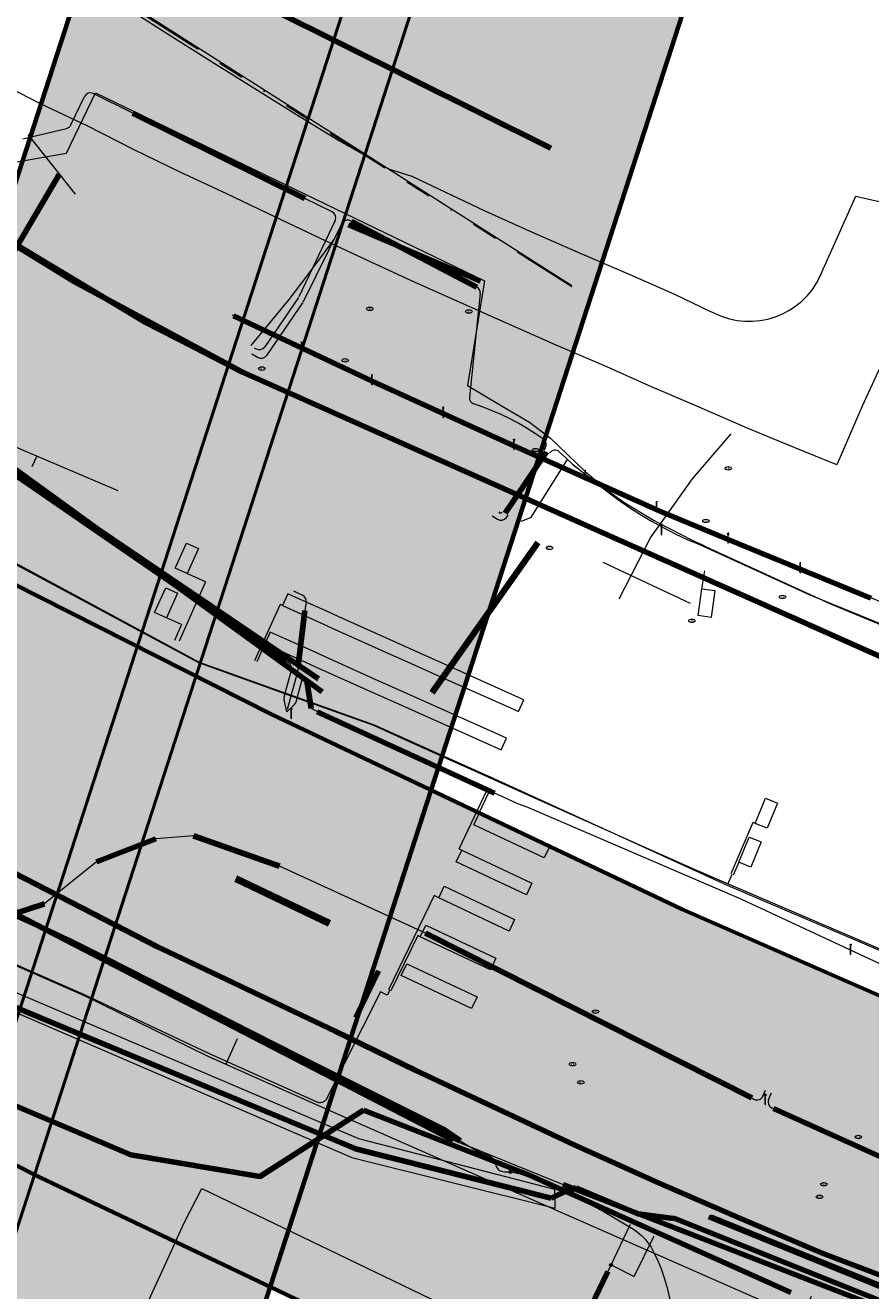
# Model space of a CAD drawing. Header units: metres. Extents: x 90551 to 91648, y 464474 to 467021.
# Tile 14 of 256: x 90900 to 90966, y 464601 to 464699. Entities that reach past the tile are written whole.
import ezdxf
from ezdxf.enums import TextEntityAlignment as Align
from ezdxf.lldxf.tags import DXFTag

# ---------------------------------------------------------------- set-up
doc = ezdxf.new("R2010")
doc.units = ezdxf.units.M
doc.linetypes.add('RI-OVERIG-SO', pattern=[17, 5, -2, 2, -2, 0, -2, 2, -2])
for name, color, linetype, lineweight in [('B-OI-IE-MEUBILAIR_GEMEENTE LEIDEN CLUSTER BEHEER AFD WT-S', 7, 'Continuous', 18), ('B-OI-KL-DATA_HULPSTUK_KPN BV-S', 90, 'Continuous', 18), ('B-OI-KL-DATA_KABELBED_KPN BV-G', 90, 'Continuous', 100), ('B-OI-KL-DATA_KABELBED_T MOBILE NETHERLANDS BV-G', 90, 'Continuous', 100), ('B-OI-KL-ET_LS_230 V_COMOL 5 VOF-G', 190, 'KL-LS-SO', 18), ('B-OI-KL-ET_LS_230 V_PROVINCIE ZUID HOLLAND TSO-G', 190, 'KL-LS-SO', 18), ('B-OI-KL-ET_LS_230 V_UNIVERSITEIT LEIDEN-G', 190, 'KL-LS-SO', 18), ('B-OI-KL-ET_LS_400 V_LIANDER NV PAC 2AI68G2-G', 190, 'KL-LS-SO', 18), ('B-OI-KL-ET_LS_500 V_RIJKSWATERSTAAT WEST NEDERLAND ZUID-G', 190, 'KL-LS-SO', 18), ('B-OI-KL-ET_LS_GEMEENTE LEIDEN CLUSTER BEHEER AFD WT-S', 190, 'Continuous', 18), ('B-OI-KL-ET_LS_HULPSTUK_LIANDER NV PAC 2AI68G2-S', 190, 'Continuous', 18), ('B-OI-KL-ET_LS_LIANDER NV PAC 2AI68G2-G', 190, 'KL-LS-SO', 18), ('B-OI-KL-ET_MS_10 KV_LIANDER NV PAC 2AI68G2-G', 130, 'KL-MS-SO', 18), ('B-OI-KL-OVERIG_RIJKSWATERSTAAT WEST NEDERLAND ZUID-G', 8, 'Continuous', 18), ('B-OI-KL-WATER_800_DUNEA NV-G', 170, 'KL-WATER-SO', 18), ('B-OI-OG-INFO_KPN BV-G', 7, 'Continuous', 18), ('B-OI-OG-INFO_LIANDER NV PAC 2AI68G2-G', 7, 'Continuous', 18), ('B-OI-OG-INFO_T MOBILE NETHERLANDS BV-G', 7, 'Continuous', 18), ('B-OI-RI-VRIJVERVAL_1000_GEMEENTE LEIDEN CLUSTER BEHEER AFD WT-G', 210, 'RI-OVERIG-SO', 18), ('B-OI-RI-VRIJVERVAL_800_GEMEENTE LEIDEN CLUSTER BEHEER AFD WT-G', 210, 'RI-OVERIG-SO', 18), ('B-OI-RI-VRIJVERVAL_OVERIG_UNIVERSITEIT LEIDEN-G', 210, 'RI-OVERIG-SO', 18), ('B-OI-WH-WATERLOOP-G', 150, 'Continuous', 18), ('N-OI-KL-BUISLEIDING GEVAARLIJKE INHOUD_STAAL_508_33 BAR_NV NEDERLANDSE GASUNIE WEST-G', 20, 'Continuous', 50)]:
    doc.layers.add(name, color=color, linetype=linetype, lineweight=lineweight)
for name, color, linetype, lineweight, transparency in [('B-OI-KL-DATA_MANTELBUIS_POLYETHYLEEN PE_110_KPN BV-G', 90, 'Continuous', 100, 0.5), ('B-OI-KL-DATA_MANTELBUIS_POLYVINYLCHLORIDE PVC_200_KPN BV-G', 90, 'Continuous', 100, 0.5), ('B-OI-KL-DATA_MANTELBUIS_T MOBILE NETHERLANDS BV-G', 90, 'Continuous', 100, 0.5), ('B-OI-KL-ET_LS_MANTELBUIS_100_LIANDER NV PAC 2AI68G2-G', 190, 'Continuous', 100, 0.5), ('B-OI-KL-ET_LS_MANTELBUIS_HIGH DENSITY POLYETHYLENE HDPE_160_PROVINCIE ZUID HOLLAND TSO-G', 190, 'Continuous', 100, 0.5), ('B-OI-KL-ET_LS_MANTELBUIS_LIANDER NV PAC 2AI68G2-G', 190, 'Continuous', 100, 0.5), ('B-OI-KL-ET_LS_MANTELBUIS_POLYETHEEN_110_LIANDER NV PAC 2AI68G2-G', 190, 'Continuous', 100, 0.5), ('B-OI-KL-ET_LS_MANTELBUIS_POLYETHEEN_160_LIANDER NV PAC 2AI68G2-G', 190, 'Continuous', 100, 0.5), ('B-OI-KL-ET_LS_MANTELBUIS_POLYVINYLCHLORIDE PVC_110_LIANDER NV PAC 2AI68G2-G', 190, 'Continuous', 100, 0.5), ('B-OI-KL-ET_LS_MANTELBUIS_POLYVINYLCHLORIDE PVC_160_LIANDER NV PAC 2AI68G2-G', 190, 'Continuous', 100, 0.5), ('B-OI-KL-ET_LS_MANTELBUIS_POLYVINYLCHLORIDE PVC_50_PROVINCIE ZUID HOLLAND TSO-G', 190, 'Continuous', 100, 0.5), ('B-OI-KL-ET_MS_MANTELBUIS_OVERIG_160_LIANDER NV PAC 2AI68G2-G', 130, 'Continuous', 100, 0.5), ('B-OI-KL-ET_MS_MANTELBUIS_POLYETHEEN_160_LIANDER NV PAC 2AI68G2-G', 130, 'Continuous', 100, 0.5), ('B-OI-KL-OVERIG_MANTELBUIS_OVERIG_COMOL 5 VOF-G', 8, 'Continuous', 100, 0.5), ('B-OI-KL-WATER_MANTELBUIS_1220_DUNEA NV-G', 170, 'Continuous', 100, 0.5)]:
    doc.layers.add(name, color=color, linetype=linetype, lineweight=lineweight, transparency=transparency)
for name, color, linetype, lineweight, true_color, transparency in [('B-OI-OG-INFO_EIS VOORZORGSMAATREGEL_DUNEA NV-GV', 7, 'Continuous', 70, 0xfa194b, 0.8), ('B-OI-OG-INFO_EIS VOORZORGSMAATREGEL_DUNEA NV-V', 7, 'Continuous', 18, 0xfa194b, 0.8), ('B-OI-OG-INFO_EIS VOORZORGSMAATREGEL_NV NEDERLANDSE GASUNIE WEST-GV', 7, 'Continuous', 70, 0xfa194b, 0.8), ('B-OI-OG-INFO_EIS VOORZORGSMAATREGEL_NV NEDERLANDSE GASUNIE WEST-V', 7, 'Continuous', 18, 0xfa194b, 0.8)]:
    doc.layers.add(name, color=color, linetype=linetype, lineweight=lineweight, true_color=true_color, transparency=transparency)
doc.styles.add('NLCS-ISO', font='NLCS-ISO.TTF')
tags = doc.linetypes.add('KL-LS-SO', pattern='A,4,-1,[103,NLCS.SHX,S=0.75,R=0,X=0,Y=0],-1,4,-1,["L",Standard,S=1,R=0,X=0,Y=-0.5],-2', length=13).pattern_tags.tags
tags[18] = DXFTag(74, 10)
tags = doc.linetypes.add('KL-MS-SO', pattern='A,4,-1,[103,NLCS.SHX,S=0.75,R=0,X=0,Y=0],-1,4,-1,["M",Standard,S=1,R=0,X=0,Y=-0.5],-2', length=13).pattern_tags.tags
tags[18] = DXFTag(74, 10)
doc.linetypes.add('KL-WATER-SO', pattern='A,7,-0.5,[168,NLCS.SHX,S=0.75,R=0,X=0.75,Y=0],-2', length=9.5)

# ---------------------------------------------------------------- blocks, each defined once
blk = doc.blocks.new('SKL-WTB_HULP_OVERIG-SO')
at = {"color": 0, "linetype": 'ByBlock', "lineweight": 18}
for points in [[(-0.14, 0.14), (0.14, -0.14)], [(0.14, 0.14), (-0.14, -0.14)]]:
    blk.add_lwpolyline(points, dxfattribs=at)
at = {"color": 0, "linetype": 'ByBlock', "lineweight": 18, "style": 'NLCS-ISO', "flags": 1}
for tag, p in [('TYPE', (1.5, 0)), ('OMSCHRIJVING', (1.5, -3)), ('LABEL', (1.5, -1.5))]:
    blk.add_attdef(tag, p, '', height=1, dxfattribs=at)
blk = doc.blocks.new('SKL-WTB_HULP_MOF-SO')
at = {"linetype": 'ByBlock', "lineweight": 18}
h = blk.add_hatch(color=0, dxfattribs=at)
h.dxf.hatch_style = 1
h.paths.add_polyline_path([(-0.5625, 0, 1), (0.5625, 0, 1)])
at = {"color": 0, "linetype": 'ByBlock', "lineweight": 18}
blk.add_circle((0, 0), 0.5625, dxfattribs=at)
at = {"color": 0, "linetype": 'ByBlock', "lineweight": 18, "style": 'NLCS-ISO', "flags": 1}
for tag, p in [('TYPE', (1.5, 0)), ('OMSCHRIJVING', (1.5, -3)), ('LABEL', (1.5, -1.5))]:
    blk.add_attdef(tag, p, '', height=1, dxfattribs=at)
blk = doc.blocks.new('SIE-MEUBILAIR_PUT_KOLK-SO')
blk.add_ellipse((0, 0), major_axis=(1.25, 0), ratio=0.54)
at = {"style": 'NLCS-ISO'}
blk.add_text('klk', height=0.75, dxfattribs=at).set_placement((0.03, 0), align=Align.MIDDLE_CENTER)
blk = doc.blocks.new('SKL-ET_LS_MAST-SO')
for p, q in [((-0.05, 2.07), (0.05, 2.07)), ((-0.05, -2), (0.05, -2))]:
    blk.add_line(p, q)
for points in [[(-0.18, 1.76), (-0.22, 1.76), (-0.22, 1.84), (-0.18, 1.84), (-0.18, 1.79)], [(-0.18, 1.49), (-0.22, 1.49), (-0.22, 1.57), (-0.18, 1.57), (-0.18, 1.52)], [(-0.18, 1.79), (-0.05, 1.79)], [(-0.18, 1.76), (-0.05, 1.76)], [(-0.18, 1.52), (-0.05, 1.52)], [(-0.18, 1.49), (-0.05, 1.49)], [(-0.05, -2), (-0.05, 2.07)], [(0.05, -2), (0.05, 2.07)], [(0.18, 1.92), (0.05, 1.92)], [(0.18, 1.89), (0.05, 1.89)], [(0.18, 1.66), (0.05, 1.66)], [(0.18, 1.63), (0.05, 1.63)], [(0.18, 1.39), (0.05, 1.39)], [(0.18, 1.36), (0.05, 1.36)], [(0.18, 1.89), (0.22, 1.89), (0.22, 1.97), (0.18, 1.97), (0.18, 1.92)], [(0.18, 1.63), (0.22, 1.63), (0.22, 1.71), (0.18, 1.71), (0.18, 1.66)], [(0.18, 1.36), (0.22, 1.36), (0.22, 1.44), (0.18, 1.44), (0.18, 1.39)]]:
    blk.add_lwpolyline(points)

msp = doc.modelspace()

# ---------------------------------------------------------------- hatches: boundary and pattern name
at = {"layer": 'B-OI-OG-INFO_EIS VOORZORGSMAATREGEL_DUNEA NV-V'}
msp.add_hatch(color=256, dxfattribs=at).paths.add_polyline_path([(91136.279, 464567.447), (91136.024, 464566.358), (91120.763, 464530.081), (91073.448, 464541.792), (91071.977, 464542.216), (91026.32, 464557.307), (91025.227, 464557.704), (90974.139, 464577.953), (90954.818, 464585.185), (90953.823, 464585.588), (90934.666, 464593.957), (90934.083, 464594.223), (90901.863, 464609.544), (90901.424, 464609.76), (90871.948, 464624.67), (90871.215, 464625.06), (90841.084, 464641.908), (90840.22, 464642.42), (90795.066, 464670.736), (90793.679, 464670.812), (90792.628, 464670.936), (90789.603, 464671.536), (90787.215, 464672.368), (90784.952, 464673.496), (90783.091, 464674.576), (90783.08, 464674.582), (90782.006, 464675.206), (90780.244, 464676.357), (90778.301, 464677.976), (90776.579, 464679.827), (90775.103, 464681.88), (90773.899, 464684.104), (90772.984, 464686.461), (90772.375, 464688.915), (90772.079, 464691.426), (90772.103, 464693.955), (90772.447, 464696.46), (90773.103, 464698.902), (90774.062, 464701.241), (90775.308, 464703.441), (90776.823, 464705.466), (90778.58, 464707.284), (90780.553, 464708.865), (90782.71, 464710.185), (90785.016, 464711.223), (90787.435, 464711.96), (90789.927, 464712.388), (90792.453, 464712.496), (90794.973, 464712.286), (90797.446, 464711.759), (90799.016, 464711.21), (90800.696, 464711.186), (90803.2, 464710.832), (90804.473, 464710.568), (90806.467, 464710.048), (90808.825, 464709.132), (90811.047, 464707.927), (90861.033, 464676.583), (90890.382, 464660.172), (90919.271, 464645.558), (90950.972, 464630.484), (90969.345, 464622.457), (90988.363, 464615.338), (90988.722, 464615.2), (91039.426, 464595.104), (91083.8, 464580.437)])
at = {"layer": 'B-OI-OG-INFO_EIS VOORZORGSMAATREGEL_NV NEDERLANDSE GASUNIE WEST-V'}
msp.add_hatch(color=256, dxfattribs=at).paths.add_polyline_path([(90907.43, 464564.989), (90866.476, 464584.603), (90944.822, 464826.568), (90948.633, 464833.369), (90954.755, 464838.197), (90962.258, 464840.316), (90970.001, 464839.406), (90988.077, 464833.554), (90998.084, 464826.298), (91001.916, 464814.547), (90997.733, 464798.452), (90993.927, 464791.639), (90987.804, 464786.802), (90981.257, 464784.948), (90977.436, 464773.154), (90972.271, 464765.27)])

# ---------------------------------------------------------------- linework, layer by layer
at = {"layer": 'B-OI-KL-DATA_KABELBED_KPN BV-G', "flags": 128}
for points in [[(90851.93, 464653.67), (90867.49, 464639.296), (90878.972, 464632.067), (90895.63, 464624.538), (90902.627, 464621.628), (90923.336, 464613), (90925.779, 464611.983), (90940.887, 464608.172)], [(90940.886, 464608.172), (90925.892, 464611.947), (90923.339, 464613.006), (90896.689, 464624.059), (90879.097, 464632.006), (90867.647, 464639.16), (90859.537, 464646.647), (90859.491, 464646.69), (90851.93, 464653.67)], [(90893.877, 464617.688), (90908.43, 464611.521), (90918.411, 464609.84), (90923.339, 464613.006), (90926.394, 464614.969)], [(90918.415, 464609.835), (90923.336, 464613), (90926.399, 464614.971)], [(90926.394, 464614.969), (90939.209, 464609.936), (90942.027, 464608.671), (90958.095, 464601.463)], [(90942.816, 464608.963), (90942.027, 464608.671), (90941.709, 464608.554), (90940.886, 464608.172)], [(90950.125, 464606.621), (90947.588, 464606.943), (90942.816, 464608.963)], [(90976.202, 464596.35), (90971.304, 464598.252), (90950.433, 464606.582), (90950.125, 464606.621)], [(90958.092, 464601.467), (90959.392, 464600.884)]]:
    msp.add_lwpolyline(points, dxfattribs=at)
at = {"layer": 'B-OI-KL-DATA_KABELBED_T MOBILE NETHERLANDS BV-G', "flags": 128}
msp.add_lwpolyline([(91140.845, 464586.996), (91140, 464587.1), (91131.4, 464588.5), (91102.6, 464596.3), (91066.8, 464607.5), (91032.4, 464621.7), (91002.8, 464633.7), (90917, 464672), (90904, 464679), (90894.1, 464685.1), (90881, 464694.5), (90875.8, 464698.8), (90862.381, 464710.849)], dxfattribs=at)
at = {"layer": 'B-OI-KL-DATA_MANTELBUIS_POLYETHYLEEN PE_110_KPN BV-G', "flags": 128}
msp.add_lwpolyline([(90851.93, 464653.67), (90867.49, 464639.296), (90878.972, 464632.067), (90895.63, 464624.538), (90902.627, 464621.628), (90923.336, 464613), (90925.779, 464611.983), (90940.887, 464608.172)], dxfattribs=at)
at = {"layer": 'B-OI-KL-DATA_MANTELBUIS_POLYVINYLCHLORIDE PVC_200_KPN BV-G', "flags": 128}
msp.add_lwpolyline([(90918.415, 464609.835), (90923.336, 464613), (90926.399, 464614.971)], dxfattribs=at)
at = {"layer": 'B-OI-KL-DATA_MANTELBUIS_T MOBILE NETHERLANDS BV-G', "flags": 128}
msp.add_lwpolyline([(91140.843, 464586.986), (91139.982, 464587.098), (91135.697, 464587.856), (91131.434, 464588.611), (91127.816, 464589.462), (91124.225, 464590.307), (91113.389, 464593.329), (91102.573, 464596.346), (91084.74, 464601.91), (91066.922, 464607.47), (91034.864, 464620.604), (91002.846, 464633.724), (90959.924, 464652.873), (90917.019, 464672.015), (90913.273, 464673.938), (90909.552, 464675.851), (90901.831, 464680.476), (90894.145, 464685.082), (90890.732, 464687.455), (90887.342, 464689.812), (90881.578, 464694.298), (90875.846, 464698.761), (90869.105, 464704.812), (90862.381, 464710.849)], dxfattribs=at)
at = {"layer": 'B-OI-KL-ET_LS_230 V_COMOL 5 VOF-G', "flags": 128}
for points in [[(90973.281, 464625.398), (90972.958, 464624.555), (90953.324, 464632.955), (90952.447, 464633.347), (90951.967, 464633.561), (90947.519, 464635.542), (90943.079, 464637.526), (90939.681, 464639.049), (90938.644, 464639.514), (90934.214, 464641.507), (90933.433, 464641.859), (90931.46, 464642.749), (90929.669, 464643.558), (90927.2, 464644.674), (90920.317, 464647.127), (90913.686, 464649.519), (90900.737, 464656.469), (90890.611, 464661.848), (90883.334, 464665.954), (90860.749, 464678.697), (90853.939, 464682.849), (90819.396, 464702.993), (90797.847, 464714.137), (90771.549, 464733.208), (90758.003, 464743.046)], [(90758.028, 464743.083), (90769.443, 464734.861), (90797.768, 464714.203), (90819.442, 464703.045), (90828.065, 464698.077), (90845.43, 464687.917), (90853.939, 464682.849), (90860.801, 464678.762), (90887.847, 464663.522), (90913.716, 464649.581), (90920.34, 464647.211), (90927.231, 464644.746), (90936.478, 464640.575), (90954.479, 464632.354), (90956.656, 464631.41), (90971.073, 464625.261)], [(90907.454, 464662.801), (90898.758, 464666.53)], [(90900.823, 464664.688), (90901.178, 464665.465)], [(90912.74, 464658.756), (90913.651, 464658.344), (90912.785, 464656.424), (90911.873, 464656.835), (90912.74, 464658.756)], [(90952.529, 464655.253), (90952.751, 464656.64)], [(90914.191, 464655.788), (90912.173, 464651.206)], [(90914.191, 464655.788), (90912.706, 464656.459)], [(90911.137, 464655.309), (90912.048, 464654.898), (90911.187, 464652.99), (90910.276, 464653.402), (90911.137, 464655.309)], [(90938.385, 464645.755), (90938.793, 464646.668), (90937.869, 464647.08), (90933.392, 464649.083), (90929.967, 464650.619), (90928.922, 464651.088), (90924.454, 464653.098), (90923.668, 464653.452), (90921.698, 464654.341), (90920.55, 464654.86), (90920.138, 464653.948), (90921.287, 464653.43), (90923.257, 464652.541), (90924.044, 464652.186), (90928.512, 464650.176), (90929.558, 464649.706), (90932.984, 464648.17), (90937.461, 464646.167), (90938.385, 464645.755)], [(90952.529, 464655.253), (90953.52, 464655.118), (90953.238, 464653.038), (90952.247, 464653.172), (90952.529, 464655.253)], [(90920.138, 464653.948), (90919.956, 464654.031), (90917.976, 464649.68)], [(90912.357, 464652.497), (90911.187, 464652.99)], [(90912.357, 464652.497), (90911.805, 464651.259)], [(90937.041, 464642.8), (90937.448, 464643.713), (90936.422, 464644.17), (90931.98, 464646.155), (90928.581, 464647.679), (90927.545, 464648.144), (90923.112, 464650.138), (90922.333, 464650.49), (90920.361, 464651.379), (90919.204, 464651.902), (90918.792, 464650.99), (90919.95, 464650.467), (90921.922, 464649.578), (90922.702, 464649.226), (90927.135, 464647.232), (90928.172, 464646.766), (90931.572, 464645.243), (90936.014, 464643.257), (90937.041, 464642.8)], [(90918.788, 464650.992), (90918.163, 464649.609)], [(90933.797, 464635.15), (90935.911, 464639.621)], [(90935.343, 464637.931), (90936.107, 464639.548)], [(90957.449, 464639.057), (90958.374, 464638.676), (90957.57, 464636.739), (90956.645, 464637.119), (90957.449, 464639.057)], [(90935.361, 464637.923), (90940.786, 464635.359), (90940.359, 464634.455), (90934.934, 464637.019), (90935.361, 464637.923)], [(90956.645, 464637.119), (90956.461, 464637.197), (90954.764, 464633.21)], [(90956.186, 464636.063), (90957.111, 464635.682), (90956.306, 464633.745), (90955.381, 464634.125), (90956.186, 464636.063)], [(90933.987, 464635.061), (90939.411, 464632.497), (90938.984, 464631.593), (90933.559, 464634.157), (90933.987, 464635.061)], [(90933.797, 464635.15), (90933.987, 464635.061)], [(90955.381, 464634.125), (90954.947, 464633.129)], [(90954.856, 464633.17), (90954.529, 464632.44)], [(90932.644, 464632.267), (90938.069, 464629.703), (90937.641, 464628.799), (90932.217, 464631.363), (90932.644, 464632.267)], [(90931.857, 464631.537), (90928.341, 464624.271)], [(90932.218, 464631.366), (90931.857, 464631.537)], [(90922.817, 464615.575), (90914.451, 464619.341), (90904.869, 464623.871), (90896.456, 464627.56), (90894.406, 464628.775), (90892.201, 464629.764), (90887.33, 464619.191), (90880.817, 464606.858), (90871.813, 464588.139), (90869.358, 464583.518), (90869.232, 464583.283)], [(90892.243, 464629.684), (90894.341, 464628.674), (90896.41, 464627.498), (90904.83, 464623.81), (90914.331, 464619.173), (90923.21, 464615.195), (90960.247, 464598.89), (90960.996, 464600.595)], [(90931.204, 464629.269), (90936.628, 464626.705), (90936.201, 464625.801), (90930.777, 464628.365), (90931.204, 464629.269)], [(90930.588, 464628.456), (90928.521, 464624.183)], [(90930.777, 464628.365), (90930.588, 464628.456)], [(90929.747, 464626.279), (90935.172, 464623.715), (90934.745, 464622.811), (90929.32, 464625.375), (90929.747, 464626.279)], [(90928.426, 464624.229), (90928.237, 464623.845), (90927.726, 464624.094), (90923.524, 464615.78)], [(90916.647, 464620.463), (90915.778, 464618.524)], [(90923.524, 464615.78), (90923.487, 464615.737), (90923.447, 464615.698), (90923.404, 464615.662), (90923.357, 464615.631), (90923.308, 464615.604), (90923.257, 464615.581), (90923.203, 464615.563), (90923.149, 464615.55), (90923.093, 464615.542), (90923.037, 464615.538), (90922.981, 464615.54), (90922.925, 464615.547), (90922.87, 464615.559), (90922.817, 464615.575)]]:
    msp.add_lwpolyline(points, dxfattribs=at)
at = {"layer": 'B-OI-KL-ET_LS_230 V_PROVINCIE ZUID HOLLAND TSO-G', "flags": 128}
msp.add_lwpolyline([(91064.27, 464614.637), (91062.927, 464615.917), (91049.033, 464621.41), (91038.145, 464625.735), (91027.013, 464630.204), (91016.111, 464634.494), (91004.914, 464638.914), (90993.692, 464643.367), (90982.486, 464647.8), (90971.238, 464652.227), (90954.554, 464659.061), (90949.282, 464661.252), (90937.951, 464666.303), (90927.061, 464671.281), (90916.281, 464676.385)], dxfattribs=at)
at = {"layer": 'B-OI-KL-ET_LS_230 V_UNIVERSITEIT LEIDEN-G', "flags": 128}
for points in [[(90890.109, 464682.902), (90892.363, 464686.969), (90903.474, 464688.907), (90905.719, 464693.551), (90935.756, 464679.029), (90934.436, 464670.947), (90937.109, 464669.356), (90939.209, 464668.106), (90940.833, 464666.877), (90943.537, 464664.279), (90945.433, 464662.705), (90946.572, 464661.88), (90948.842, 464660.517), (90949.142, 464660.353), (90950.93, 464659.44), (90951.727, 464659.033), (90952.568, 464658.628), (90952.875, 464658.481), (90962.46, 464654.088), (90969.767, 464651.044), (90974.135, 464649.403), (90975.423, 464648.963), (90973.527, 464643.498), (90971.935, 464644.057)], [(90900.48, 464690.34), (90904.14, 464685.72)], [(90917.718, 464674.046), (90920.666, 464677.589), (90922.126, 464679.534), (90924.148, 464682.228), (90925.094, 464684.184)], [(90954.767, 464667.227), (90951.786, 464663.749), (90949.302, 464660.271)], [(90942.124, 464665.221), (90939.304, 464660.736), (90938.545, 464660.431)], [(90949.302, 464660.271), (90948.583, 464659.265), (90946.109, 464654.432)], [(90951.642, 464654.098), (90944.918, 464657.284)]]:
    msp.add_lwpolyline(points, dxfattribs=at)
at = {"layer": 'B-OI-KL-ET_LS_400 V_LIANDER NV PAC 2AI68G2-G', "flags": 128}
for points in [[(90903.803, 464691.08), (90904.863, 464693.267)], [(90905.535, 464693.497), (90905.346, 464693.548), (90905.151, 464693.522), (90904.982, 464693.423), (90904.863, 464693.267)], [(90908.603, 464691.978), (90905.535, 464693.497)], [(90900.099, 464690.013), (90903.468, 464690.812)], [(90903.468, 464690.812), (90903.572, 464690.849), (90903.666, 464690.908), (90903.744, 464690.986), (90903.803, 464691.08)], [(90923.983, 464684.366), (90921.877, 464685.409)], [(90924.213, 464683.704), (90924.261, 464683.891), (90924.234, 464684.082), (90924.136, 464684.249), (90923.983, 464684.366)], [(90924.213, 464683.704), (90921.419, 464677.81)], [(90921.737, 464677.387), (90924.72, 464683.442)], [(90925.488, 464683.621), (90925.391, 464683.678), (90925.285, 464683.713), (90925.173, 464683.723), (90925.062, 464683.71), (90924.957, 464683.673), (90924.861, 464683.614), (90924.781, 464683.536), (90924.72, 464683.442)], [(90935.419, 464678.064), (90934.585, 464670.049)], [(90935.419, 464678.064), (90935.412, 464678.212), (90935.362, 464678.352), (90935.273, 464678.471), (90935.154, 464678.559)], [(90921.38, 464677.741), (90918.772, 464673.933)], [(90921.701, 464677.325), (90918.923, 464673.268)], [(90917.781, 464673.395), (90918.26, 464673.118)], [(90917.966, 464673.865), (90918.109, 464673.783)], [(90918.109, 464673.783), (90918.284, 464673.721), (90918.47, 464673.728), (90918.64, 464673.802), (90918.772, 464673.933)], [(90918.26, 464673.118), (90918.435, 464673.056), (90918.621, 464673.063), (90918.791, 464673.137), (90918.923, 464673.268)], [(90934.585, 464670.049), (90934.596, 464669.879), (90934.663, 464669.723), (90934.779, 464669.599), (90934.93, 464669.521)], [(90940.303, 464666.793), (90939.683, 464667.226), (90939.047, 464667.635), (90938.394, 464668.017), (90937.727, 464668.373), (90937.045, 464668.702), (90936.351, 464669.003), (90935.646, 464669.276), (90934.93, 464669.521)], [(90940.424, 464666.111), (90940.498, 464666.286), (90940.501, 464666.476), (90940.433, 464666.654), (90940.303, 464666.793)], [(90940.424, 464666.111), (90940.332, 464665.973)], [(90941.513, 464665.831), (90941.426, 464665.891), (90941.329, 464665.932), (90941.225, 464665.951), (90941.12, 464665.948), (90941.017, 464665.923), (90940.922, 464665.877), (90940.839, 464665.812), (90940.771, 464665.731)], [(90942.539, 464664.875), (90942.034, 464665.362), (90941.513, 464665.831)], [(90942.539, 464664.875), (90945.201, 464662.796)], [(90945.201, 464662.796), (90946.029, 464662.172), (90946.879, 464661.577), (90947.748, 464661.012), (90948.637, 464660.477), (90949.543, 464659.973), (90950.467, 464659.501), (90951.406, 464659.062), (90952.36, 464658.655)], [(90936.348, 464660.89), (90936.742, 464660.626)], [(90936.742, 464660.626), (90936.922, 464660.55), (90937.117, 464660.55), (90937.297, 464660.624), (90937.435, 464660.762)], [(90936.841, 464661.177), (90936.896, 464661.125), (90936.968, 464661.104), (90937.042, 464661.118), (90937.102, 464661.163)], [(90937.435, 464660.762), (90937.565, 464660.955)], [(90952.36, 464658.655), (90960.876, 464654.765)], [(90845.537, 464657.173), (90857.732, 464652.064), (90859.815, 464650.46), (90862.049, 464649.377), (90867.063, 464646.313), (90869.583, 464644.802), (90872.115, 464643.311), (90874.663, 464641.847), (90877.229, 464640.413), (90879.817, 464639.016), (90882.43, 464637.66), (90885.071, 464636.352), (90887.743, 464635.094), (90890.449, 464633.894), (90895.879, 464631.616), (90898.509, 464630.474), (90901.064, 464629.308), (90903.566, 464628.116), (90906.037, 464626.9), (90908.5, 464625.659), (90916.057, 464621.787), (90921.389, 464619.086), (90932.562, 464613.508), (90933.861, 464612.598), (90935.17, 464611.8)], [(90921.001, 464655.084), (90921.695, 464654.743)], [(90921.969, 464654.215), (90921.969, 464654.373), (90921.919, 464654.524), (90921.824, 464654.651), (90921.695, 464654.743)], [(90960.876, 464654.765), (90973.921, 464649.439)], [(90921.969, 464654.215), (90921.864, 464653.558)], [(90920.378, 464649.678), (90920.628, 464649.518)], [(90920.271, 464646.906), (90920.841, 464648.963)], [(90920.522, 464645.936), (90921.303, 464648.76)], [(90920.841, 464648.963), (90920.859, 464649.12), (90920.826, 464649.276), (90920.747, 464649.413), (90920.628, 464649.518)], [(90921.365, 464649.289), (90921.303, 464648.76)], [(90921.203, 464646.523), (90921.679, 464648.241)], [(90922.02, 464648.161), (90921.98, 464648.27), (90921.881, 464648.332), (90921.764, 464648.321), (90921.679, 464648.241)], [(90920.271, 464646.906), (90920.253, 464646.783), (90920.266, 464646.659)], [(90920.478, 464645.748), (90920.266, 464646.659)], [(90920.478, 464645.737), (90921.065, 464646.294)], [(90921.065, 464646.294), (90921.15, 464646.399), (90921.203, 464646.523)], [(90922.821, 464645.752), (90922.369, 464646.008)], [(90938.219, 464638.674), (90936.525, 464639.458)], [(90938.219, 464638.674), (90939.013, 464638.388)], [(90939.013, 464638.388), (90955.587, 464631.26), (90969.24, 464624.899), (90978.183, 464620.816), (90983.977, 464618.357), (91008.832, 464610.085)], [(90913.277, 464636.157), (90910.355, 464635.936)], [(90905.783, 464634.144), (90901.948, 464631.062)], [(90931.194, 464628.639), (90919.917, 464633.815)], [(90901.948, 464631.062), (90901.781, 464630.917)], [(90957.252, 464616.055), (90957.445, 464616.507)], [(90956.378, 464615.908), (90956.552, 464615.813)], [(90956.552, 464615.813), (90956.648, 464615.773), (90956.75, 464615.753), (90956.854, 464615.755), (90956.956, 464615.779), (90957.05, 464615.823), (90957.133, 464615.886), (90957.201, 464615.964), (90957.252, 464616.055)], [(90957.687, 464615.8), (90957.647, 464615.611), (90957.682, 464615.42), (90957.786, 464615.257), (90957.945, 464615.146)], [(90957.687, 464615.8), (90957.905, 464616.311)], [(90957.945, 464615.146), (90958.062, 464615.095)], [(90935.17, 464611.8), (90936.13, 464611.441), (90936.286, 464611.337), (90936.528, 464611.054), (90936.685, 464610.558), (90936.748, 464610.448), (90936.836, 464610.356), (90936.914, 464610.309), (90937.134, 464610.227), (90937.298, 464610.206), (90937.742, 464610.194)], [(90937.742, 464610.194), (90938.13, 464610.134), (90938.51, 464610.039), (90938.881, 464609.91), (90942.074, 464608.618), (90944.92, 464607.162), (90947.251, 464605.762), (90947.568, 464605.53), (90947.865, 464605.272), (90948.141, 464604.991), (90948.392, 464604.689), (90948.618, 464604.367), (90948.886, 464603.854), (90949.131, 464603.329), (90949.351, 464602.794), (90949.619, 464602.018), (90949.845, 464601.229), (90950.028, 464600.429), (90950.003, 464600.025), (90949.943, 464599.624), (90949.849, 464599.23), (90949.721, 464598.846), (90948.877, 464596.746), (90947.669, 464594.218), (90945.719, 464591.391), (90944.188, 464589.503), (90943.047, 464588.417), (90941.71, 464588.124), (90940.395, 464587.889), (90940.285, 464587.885), (90939.957, 464587.929), (90939.65, 464588.053), (90929.979, 464593.542), (90929.916, 464593.617), (90929.886, 464593.817), (90929.814, 464593.979), (90929.716, 464594.098), (90929.549, 464594.209), (90929.379, 464594.256), (90929.184, 464594.249), (90929.048, 464594.204), (90928.928, 464594.129), (90928.679, 464594.049), (90928.48, 464593.707)]]:
    msp.add_lwpolyline(points, dxfattribs=at)
at = {"layer": 'B-OI-KL-ET_LS_500 V_RIJKSWATERSTAAT WEST NEDERLAND ZUID-G', "flags": 128}
msp.add_lwpolyline([(90900.48, 464690.34), (90904.14, 464685.72)], dxfattribs=at)
at = {"layer": 'B-OI-KL-ET_LS_LIANDER NV PAC 2AI68G2-G', "flags": 128}
for points in [[(90903.338, 464593.354), (90904.576, 464595.921), (90908.184, 464596.701), (90911.178, 464603.194), (90912.548, 464606.259), (90913.923, 464608.906), (90936.427, 464598.06)], [(90945.515, 464603.009), (90947.002, 464606.105)], [(90945.515, 464603.009), (90947.31, 464602.126), (90948.821, 464605.198)], [(90936.427, 464598.06), (90942.201, 464596.109), (90945.515, 464603.009)]]:
    msp.add_lwpolyline(points, dxfattribs=at)
at = {"layer": 'B-OI-KL-ET_LS_MANTELBUIS_100_LIANDER NV PAC 2AI68G2-G', "flags": 128}
msp.add_lwpolyline([(90945.267, 464602.492), (90942.31, 464596.335)], dxfattribs=at)
at = {"layer": 'B-OI-KL-ET_LS_MANTELBUIS_HIGH DENSITY POLYETHYLENE HDPE_160_PROVINCIE ZUID HOLLAND TSO-G', "flags": 128}
msp.add_lwpolyline([(90953.233, 464606.721), (91042.364, 464570.592)], dxfattribs=at)
at = {"layer": 'B-OI-KL-ET_LS_MANTELBUIS_LIANDER NV PAC 2AI68G2-G', "flags": 128}
msp.add_lwpolyline([(90925.824, 464622.133), (90927.554, 464625.74)], dxfattribs=at)
at = {"layer": 'B-OI-KL-ET_LS_MANTELBUIS_POLYETHEEN_110_LIANDER NV PAC 2AI68G2-G', "flags": 128}
msp.add_lwpolyline([(90933.861, 464612.598), (90932.562, 464613.508), (90921.389, 464619.086), (90916.057, 464621.787), (90908.5, 464625.659), (90906.037, 464626.9), (90903.566, 464628.116), (90901.064, 464629.308), (90898.509, 464630.474), (90895.879, 464631.616), (90890.449, 464633.894), (90887.743, 464635.094), (90885.071, 464636.352), (90882.43, 464637.66), (90879.817, 464639.016), (90877.229, 464640.413), (90874.663, 464641.847), (90872.115, 464643.311), (90869.583, 464644.802), (90867.063, 464646.313), (90862.049, 464649.377), (90859.815, 464650.46)], dxfattribs=at)
at = {"layer": 'B-OI-KL-ET_LS_MANTELBUIS_POLYETHEEN_160_LIANDER NV PAC 2AI68G2-G', "flags": 128}
msp.add_lwpolyline([(90953.073, 464606.722), (91042.292, 464570.343), (91046.658, 464567.807)], dxfattribs=at)
at = {"layer": 'B-OI-KL-ET_LS_MANTELBUIS_POLYVINYLCHLORIDE PVC_110_LIANDER NV PAC 2AI68G2-G', "flags": 128}
for points in [[(90940.881, 464689.298), (90913.874, 464702.762)], [(90921.877, 464685.409), (90908.603, 464691.978)], [(90935.154, 464678.559), (90925.483, 464683.62)], [(90920.374, 464649.672), (90895.811, 464666.59)], [(90940.54, 464665.834), (90937.348, 464661.08)], [(90921.365, 464649.289), (90921.865, 464653.558)], [(90922.038, 464648.143), (90922.363, 464646.007)], [(90922.82, 464645.75), (90936.525, 464639.459)], [(90919.916, 464633.816), (90913.278, 464636.157)], [(90905.783, 464634.144), (90910.356, 464635.936)], [(90891.411, 464627.526), (90901.782, 464630.917)], [(90956.379, 464615.909), (90931.193, 464628.639)], [(90958.066, 464615.104), (90984.744, 464603.028)]]:
    msp.add_lwpolyline(points, dxfattribs=at)
at = {"layer": 'B-OI-KL-ET_LS_MANTELBUIS_POLYVINYLCHLORIDE PVC_160_LIANDER NV PAC 2AI68G2-G', "flags": 128}
for points in [[(90935.43, 464679.014), (90925.242, 464683.37)], [(90923.221, 464647.279), (90893.855, 464668.584)], [(90939.875, 464658.815), (90931.697, 464647.251)], [(90916.518, 464632.791), (90923.732, 464629.331)], [(90923.797, 464629.466), (90916.583, 464632.926)]]:
    msp.add_lwpolyline(points, dxfattribs=at)
at = {"layer": 'B-OI-KL-ET_LS_MANTELBUIS_POLYVINYLCHLORIDE PVC_50_PROVINCIE ZUID HOLLAND TSO-G', "flags": 128}
msp.add_lwpolyline([(90916.371, 464676.342), (90927.061, 464671.281), (90937.951, 464666.303), (90949.282, 464661.252), (90954.554, 464659.061), (90965.566, 464654.531)], dxfattribs=at)
at = {"layer": 'B-OI-KL-ET_MS_10 KV_LIANDER NV PAC 2AI68G2-G', "flags": 128}
msp.add_lwpolyline([(90829.363, 464668.918), (90839.48, 464662.778), (90852.634, 464654.685), (90857.732, 464652.064), (90860.266, 464650.399), (90933.326, 464612.65), (90934.598, 464612.16), (90941.818, 464609.234), (91046.757, 464568.439), (91047.463, 464567.981), (91048.894, 464566.917), (91068.807, 464560.241), (91082.69, 464556.267), (91106.738, 464549.463)], dxfattribs=at)
at = {"layer": 'B-OI-KL-ET_MS_MANTELBUIS_OVERIG_160_LIANDER NV PAC 2AI68G2-G', "flags": 128}
msp.add_lwpolyline([(91046.757, 464568.439), (90941.818, 464609.234)], dxfattribs=at)
at = {"layer": 'B-OI-KL-ET_MS_MANTELBUIS_POLYETHEEN_160_LIANDER NV PAC 2AI68G2-G', "flags": 128}
msp.add_lwpolyline([(90933.326, 464612.65), (90860.266, 464650.399)], dxfattribs=at)
at = {"layer": 'B-OI-KL-OVERIG_MANTELBUIS_OVERIG_COMOL 5 VOF-G', "flags": 128}
for points in [[(90902.9, 464687.243), (90892.786, 464670.071)], [(90895.643, 464666.786), (90922.928, 464648.287)], [(90939.857, 464658.786), (90931.715, 464647.214)]]:
    msp.add_lwpolyline(points, dxfattribs=at)
at = {"layer": 'B-OI-KL-OVERIG_RIJKSWATERSTAAT WEST NEDERLAND ZUID-G', "flags": 128}
msp.add_lwpolyline([(90942.49, 464678.66), (90902.97, 464703.83)], dxfattribs=at)
at = {"layer": 'B-OI-KL-WATER_800_DUNEA NV-G', "flags": 128}
msp.add_lwpolyline([(90792.05, 464692.5), (90792.054, 464692.496), (90792.273, 464692.369), (90793.124, 464691.876), (90793.721, 464691.53), (90794.023, 464691.355), (90794.368, 464691.155), (90794.985, 464690.797), (90796.036, 464690.672), (90796.245, 464690.647), (90799.149, 464691.246), (90800.422, 464690.983), (90806.189, 464687.195), (90809.82, 464684.922), (90815.734, 464681.281), (90821.554, 464677.728), (90827.464, 464674), (90833.331, 464670.299), (90844.946, 464662.973), (90850.844, 464659.364), (90856.858, 464655.931), (90868.829, 464649.208), (90874.957, 464645.832), (90880.975, 464642.516), (90886.834, 464639.773), (90888.594, 464638.861), (90890.48, 464637.897), (90893.289, 464636.445), (90896.775, 464634.643), (90899.415, 464633.287), (90905.552, 464630.128), (90910.451, 464627.606), (90913.715, 464626.057), (90924.209, 464621.057), (90930.455, 464618.035), (90942.671, 464612.284), (90949.246, 464609.317), (90955.656, 464606.552), (90961.828, 464603.915), (90968.329, 464601.442), (90975.033, 464599.025), (90981.351, 464596.607), (90988.054, 464593.841), (90994.08, 464591.369), (91000.746, 464588.768), (91007.175, 464586.241), (91013.603, 464583.713), (91019.904, 464581.241), (91026.369, 464578.714), (91032.596, 464576.296), (91039.097, 464574.098), (91045.654, 464571.955), (91052.119, 464569.831), (91058.694, 464567.633), (91065.415, 464565.417), (91071.881, 464563.274), (91078.254, 464561.205), (91085.067, 464559.483), (91091.496, 464557.853), (91098.29, 464556.168), (91104.737, 464554.538), (91111.44, 464552.872), (91117.876, 464551.271), (91124.433, 464549.641), (91128.58, 464548.662)], dxfattribs=at)
at = {"layer": 'B-OI-KL-WATER_MANTELBUIS_1220_DUNEA NV-G', "flags": 128}
msp.add_lwpolyline([(90850.844, 464659.364), (90856.858, 464655.931), (90868.829, 464649.208), (90874.957, 464645.832), (90880.975, 464642.516), (90886.834, 464639.773), (90888.594, 464638.861), (90890.48, 464637.897), (90893.289, 464636.445), (90896.775, 464634.643), (90899.415, 464633.287), (90905.552, 464630.128), (90910.451, 464627.606), (90913.715, 464626.057), (90924.209, 464621.057), (90930.455, 464618.035), (90942.671, 464612.284), (90949.246, 464609.317), (90955.656, 464606.552), (90961.828, 464603.915), (90968.329, 464601.442)], dxfattribs=at)
at = {"layer": 'B-OI-OG-INFO_EIS VOORZORGSMAATREGEL_DUNEA NV-GV', "flags": 128}
for points in [[(90811.047, 464707.927), (90861.033, 464676.583), (90890.382, 464660.172), (90919.271, 464645.558), (90950.972, 464630.484), (90969.345, 464622.457)], [(90974.139, 464577.953), (90954.818, 464585.185), (90953.823, 464585.588), (90934.666, 464593.957), (90934.083, 464594.223), (90901.863, 464609.544), (90901.424, 464609.76), (90871.948, 464624.67), (90871.215, 464625.06), (90841.084, 464641.908)]]:
    msp.add_lwpolyline(points, dxfattribs=at)
at = {"layer": 'B-OI-OG-INFO_EIS VOORZORGSMAATREGEL_NV NEDERLANDSE GASUNIE WEST-GV', "flags": 128}
msp.add_lwpolyline([(90907.43, 464564.989), (90866.476, 464584.603), (90944.822, 464826.568), (90948.633, 464833.369), (90954.755, 464838.197), (90962.258, 464840.316), (90970.001, 464839.406), (90988.077, 464833.554), (90998.084, 464826.298), (91001.916, 464814.547), (90997.733, 464798.452), (90993.927, 464791.639), (90987.804, 464786.802), (90981.257, 464784.948), (90977.436, 464773.154), (90972.271, 464765.27)], close=True, dxfattribs=at)
at = {"layer": 'B-OI-OG-INFO_KPN BV-G', "flags": 128}
msp.add_lwpolyline([(90852.15, 464654.33), (90851.2, 464653.69), (90867.01, 464638.77), (90878.67, 464631.51), (90925.49, 464611.31), (90941.21, 464607.4), (90941.18, 464608.84), (90926.04, 464612.76), (90879.34, 464632.66), (90867.96, 464639.66), (90852.15, 464654.33)], dxfattribs=at)
at = {"layer": 'B-OI-OG-INFO_LIANDER NV PAC 2AI68G2-G', "flags": 128}
msp.add_lwpolyline([(90933.326, 464612.65), (90860.266, 464650.399)], dxfattribs=at)
at = {"layer": 'B-OI-OG-INFO_T MOBILE NETHERLANDS BV-G', "flags": 128}
msp.add_lwpolyline([(90862.381, 464710.849), (90875.8, 464698.8), (90881, 464694.5), (90887.151, 464690.087), (90893.794, 464685.298), (90903.726, 464679.169), (90909.309, 464676.128), (90916.7, 464672.142), (90977.7, 464644.842), (91002.6, 464633.842), (91032.2, 464621.842), (91066.7, 464607.542), (91102.3, 464596.442), (91124.1, 464590.342), (91131.2, 464588.642), (91139.8, 464587.042), (91140.831, 464586.932)], dxfattribs=at)
at = {"layer": 'B-OI-RI-VRIJVERVAL_1000_GEMEENTE LEIDEN CLUSTER BEHEER AFD WT-G', "flags": 128}
msp.add_lwpolyline([(90942.496, 464678.561), (90903.066, 464703.604)], dxfattribs=at)
at = {"layer": 'B-OI-RI-VRIJVERVAL_800_GEMEENTE LEIDEN CLUSTER BEHEER AFD WT-G', "flags": 128}
msp.add_lwpolyline([(90942.496, 464678.561), (90903.066, 464703.604)], dxfattribs=at)
at = {"layer": 'B-OI-RI-VRIJVERVAL_OVERIG_UNIVERSITEIT LEIDEN-G', "flags": 128}
msp.add_lwpolyline([(90942.496, 464678.561), (90903.066, 464703.604)], dxfattribs=at)
at = {"layer": 'B-OI-WH-WATERLOOP-G', "flags": 128}
for points in [[(90907.61, 464700.469), (90910.766, 464698.453), (90914.466, 464696.117), (90917.805, 464694.024), (90921.235, 464691.885), (90924.556, 464689.86), (90928.42, 464687.674), (90930.144, 464687.127), (90935.77, 464684.432), (90939.438, 464682.799), (90943.126, 464681.18), (90946.977, 464679.515), (90950.417, 464678.001), (90953.159, 464676.687), (90954.09, 464676.286)], [(90966.579, 464672.986), (90964.907, 464669.361), (90962.954, 464664.814), (90959.65, 464666.157), (90955.978, 464667.689), (90952.314, 464669.282), (90948.634, 464670.845), (90944.97, 464672.501), (90941.29, 464674.063), (90937.673, 464675.657), (90930.345, 464678.938), (90926.72, 464680.594), (90923.087, 464682.313), (90919.548, 464683.969), (90915.86, 464685.75), (90912.251, 464687.438), (90908.649, 464689.188), (90905.064, 464691), (90901.47, 464692.719), (90898.134, 464694.422), (90894.774, 464696.109), (90890.784, 464698.236), (90888.774, 464699.284)], [(90961.904, 464679.946), (90962.791, 464681.95), (90964.41, 464685.589)], [(90964.41, 464685.589), (90971.399, 464683.986)], [(90954.09, 464676.286), (90954.662, 464676.106), (90955.25, 464675.983), (90955.846, 464675.918), (90956.446, 464675.913), (90957.044, 464675.968), (90957.633, 464676.081), (90958.208, 464676.253), (90958.763, 464676.48), (90959.293, 464676.761), (90959.793, 464677.093), (90960.257, 464677.473), (90960.682, 464677.897), (90961.062, 464678.361), (90961.395, 464678.861), (90961.676, 464679.391), (90961.904, 464679.946)]]:
    msp.add_lwpolyline(points, dxfattribs=at)
at = {"layer": 'N-OI-KL-BUISLEIDING GEVAARLIJKE INHOUD_STAAL_508_33 BAR_NV NEDERLANDSE GASUNIE WEST-G', "flags": 128}
for points in [[(90884.671, 464575.888), (90957.463, 464800.785), (90963.84, 464820.379), (90981.916, 464814.526), (90978.706, 464804.613), (90967.753, 464808.159), (90958.41, 464779.318)], [(90957.258, 464779.69), (90966.97, 464809.685), (90977.927, 464806.137), (90980.392, 464813.748), (90968.22, 464817.689), (90889.23, 464573.705)]]:
    msp.add_lwpolyline(points, dxfattribs=at)

# ---------------------------------------------------------------- block references
at = {"layer": 'B-OI-IE-MEUBILAIR_GEMEENTE LEIDEN CLUSTER BEHEER AFD WT-S', "xscale": 0.2, "yscale": 0.2, "zscale": 0.2}
for p in [(90926.896, 464676.877), (90934.538, 464676.669), (90918.548, 464672.256), (90924.988, 464672.892), (90939.682, 464665.96), (90954.557, 464664.549), (90952.845, 464660.481), (90940.761, 464658.4), (90958.764, 464654.611), (90951.764, 464652.775), (90944.318, 464622.578), (90942.551, 464618.517), (90943.182, 464617.111), (90964.614, 464612.89), (90961.957, 464609.237), (90961.612, 464608.262)]:
    msp.add_blockref('SIE-MEUBILAIR_PUT_KOLK-SO', p, dxfattribs=at)
at = {"layer": 'B-OI-KL-DATA_HULPSTUK_KPN BV-S', "xscale": 0.2, "yscale": 0.2, "zscale": 0.2}
for name, p in [('SKL-WTB_HULP_OVERIG-SO', (90926.394, 464614.969)), ('SKL-WTB_HULP_OVERIG-SO', (90926.394, 464614.969)), ('SKL-WTB_HULP_MOF-SO', (90942.871, 464608.94)), ('SKL-WTB_HULP_OVERIG-SO', (90942.816, 464608.963)), ('SKL-WTB_HULP_OVERIG-SO', (90942.816, 464608.963)), ('SKL-WTB_HULP_OVERIG-SO', (90940.886, 464608.172)), ('SKL-WTB_HULP_OVERIG-SO', (90940.886, 464608.172)), ('SKL-WTB_HULP_OVERIG-SO', (90950.125, 464606.621)), ('SKL-WTB_HULP_OVERIG-SO', (90950.125, 464606.621)), ('SKL-WTB_HULP_OVERIG-SO', (90958.092, 464601.467)), ('SKL-WTB_HULP_OVERIG-SO', (90958.095, 464601.463))]:
    msp.add_blockref(name, p, dxfattribs=at)
at = {"layer": 'B-OI-KL-ET_LS_GEMEENTE LEIDEN CLUSTER BEHEER AFD WT-S', "xscale": 0.2, "yscale": 0.2, "zscale": 0.2}
for p in [(90921.616, 464673.915), (90927.059, 464671.39), (90932.561, 464668.885), (90938.021, 464666.399), (90943.52, 464663.999), (90949.044, 464661.581), (90949.428, 464659.819), (90954.564, 464659.147), (90960.132, 464656.867), (90920.836, 464645.625), (90964.016, 464627.383), (90957.434, 464615.8)]:
    msp.add_blockref('SKL-ET_LS_MAST-SO', p, dxfattribs=at)
at = {"layer": 'B-OI-KL-ET_LS_HULPSTUK_LIANDER NV PAC 2AI68G2-S', "xscale": 0.2, "yscale": 0.2, "zscale": 0.2}
for name, p in [('SKL-WTB_HULP_MOF-SO', (90935.17, 464611.8)), ('SKL-WTB_HULP_MOF-SO', (90937.742, 464610.194)), ('SKL-WTB_HULP_OVERIG-SO', (90947.002, 464606.105)), ('SKL-WTB_HULP_OVERIG-SO', (90948.821, 464605.198)), ('SKL-WTB_HULP_OVERIG-SO', (90948.821, 464605.198)), ('SKL-WTB_HULP_MOF-SO', (90945.515, 464603.009))]:
    msp.add_blockref(name, p, dxfattribs=at)

doc.saveas('drawing.dxf')
